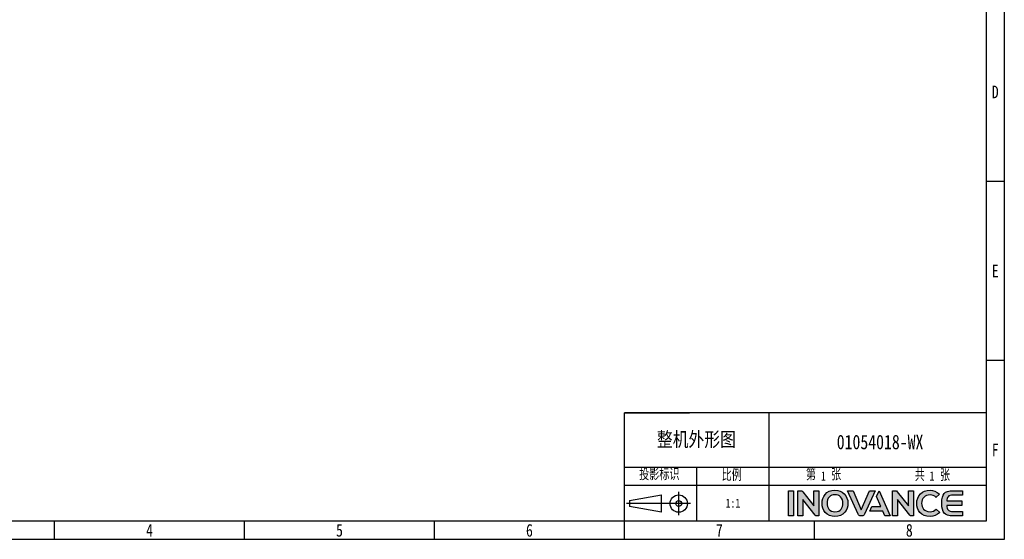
# Model space of a CAD drawing. Header units: millimetres. Extents: x 0 to 1706, y 0 to 575.
# Tile 28 of 34: x 1179 to 1706, y 0 to 278. Entities that reach past the tile are written whole.
import ezdxf
from ezdxf.enums import TextEntityAlignment as Align

# ---------------------------------------------------------------- set-up
doc = ezdxf.new("R2010")
doc.units = ezdxf.units.MM
doc.header["$LTSCALE"] = 30.734
doc.linetypes.add('DASHED', pattern=[0.2, 0.1, -0.1])
doc.layers.get('0').update_dxf_attribs({"linetype": 'CONTINUOUS'})
doc.layers.add('logo-蓝色', color=142, linetype='CONTINUOUS')
doc.layers.add('虚线', color=7, linetype='DASHED')
doc.styles.get("Standard").update_dxf_attribs({"font": 'txt', "width": 0.707})
doc.styles.add('仿宋体', font='STFANGSO.TTF', dxfattribs={"width": 0.8})

# ---------------------------------------------------------------- blocks, each defined once
blk = doc.blocks.new('3')
at = {"layer": 'logo-蓝色'}
h = blk.add_hatch(color=256, dxfattribs=at)
h.dxf.hatch_style = 1
edge = h.paths.add_edge_path()
edge.add_spline(control_points=[(8031.7, 154.4), (8031.7, 154.4), (8038.3, 154.4), (8038.3, 154.4), (8038.3, 154.4), (8038.3, 154.4), (8038.3, 187.8), (8038.3, 187.8), (8038.3, 187.8), (8038.3, 187.8), (8031.7, 187.8), (8031.7, 187.8), (8031.7, 187.8), (8031.7, 187.8), (8031.7, 154.4), (8031.7, 154.4)], knot_values=[0, 0, 0, 0, 0.25, 0.25, 0.25, 0.25, 0.5, 0.5, 0.5, 0.5, 0.75, 0.75, 0.75, 0.75, 1, 1, 1, 1], degree=3, periodic=1)
h = blk.add_hatch(color=256, dxfattribs=at)
h.dxf.hatch_style = 1
edge = h.paths.add_edge_path()
edge.add_spline(control_points=[(8065.4, 187.8), (8065.4, 187.8), (8065.4, 167.7), (8065.4, 167.7), (8065.4, 167.7), (8065.4, 167.7), (8050.7, 186.3), (8050.7, 186.3), (8050.7, 186.3), (8050, 187.2), (8049, 187.8), (8047.8, 187.8), (8047.8, 187.8), (8047.8, 187.8), (8044.2, 187.8), (8044.2, 187.8), (8044.2, 187.8), (8044.2, 187.8), (8044.2, 154.3), (8044.2, 154.3), (8044.2, 154.3), (8044.2, 154.3), (8050.8, 154.3), (8050.8, 154.3), (8050.8, 154.3), (8050.8, 154.3), (8050.8, 176.2), (8050.8, 176.2), (8050.8, 176.2), (8050.8, 176.2), (8067.4, 155.4), (8067.4, 155.4), (8067.4, 155.4), (8067.8, 154.7), (8068.6, 154.3), (8069.4, 154.3), (8069.4, 154.3), (8069.4, 154.3), (8072, 154.3), (8072, 154.3), (8072, 154.3), (8072, 154.3), (8072, 187.8), (8072, 187.8), (8072, 187.8), (8072, 187.8), (8065.4, 187.8), (8065.4, 187.8)], knot_values=[0, 0, 0, 0, 0.083333, 0.083333, 0.083333, 0.083333, 0.166667, 0.166667, 0.166667, 0.166667, 0.25, 0.25, 0.25, 0.25, 0.333333, 0.333333, 0.333333, 0.333333, 0.416667, 0.416667, 0.416667, 0.416667, 0.5, 0.5, 0.5, 0.5, 0.583333, 0.583333, 0.583333, 0.583333, 0.666667, 0.666667, 0.666667, 0.666667, 0.75, 0.75, 0.75, 0.75, 0.833333, 0.833333, 0.833333, 0.833333, 0.916667, 0.916667, 0.916667, 0.916667, 1, 1, 1, 1], degree=3, periodic=1)
h = blk.add_hatch(color=256, dxfattribs=at)
h.dxf.hatch_style = 1
edge = h.paths.add_edge_path(flags=16)
edge.add_spline(control_points=[(8086, 179.5), (8087.9, 181.4), (8090.4, 182.4), (8093.5, 182.4), (8093.5, 182.4), (8096.6, 182.4), (8099.1, 181.5), (8100.9, 179.6), (8100.9, 179.6), (8103, 177.5), (8104.1, 174.3), (8104.1, 170.9), (8104.1, 170.9), (8104, 165.5), (8101.2, 159.8), (8093.5, 159.8), (8093.5, 159.8), (8085.9, 159.8), (8083, 165.5), (8082.9, 170.8), (8082.9, 170.8), (8082.8, 174.2), (8083.9, 177.4), (8086, 179.5)], knot_values=[0, 0, 0, 0, 0.166667, 0.166667, 0.166667, 0.166667, 0.333333, 0.333333, 0.333333, 0.333333, 0.5, 0.5, 0.5, 0.5, 0.666667, 0.666667, 0.666667, 0.666667, 0.833333, 0.833333, 0.833333, 0.833333, 1, 1, 1, 1], degree=3, periodic=0)
edge = h.paths.add_edge_path()
edge.add_spline(control_points=[(8093.5, 188.5), (8081.7, 188.5), (8076.3, 179.4), (8076.3, 170.9), (8076.3, 170.9), (8076.3, 166.3), (8077.8, 162.1), (8080.5, 159), (8080.5, 159), (8083.6, 155.5), (8088.1, 153.7), (8093.5, 153.7), (8093.5, 153.7), (8098.9, 153.7), (8103.4, 155.5), (8106.4, 159.1), (8106.4, 159.1), (8109.1, 162.1), (8110.6, 166.4), (8110.6, 170.9), (8110.6, 170.9), (8110.7, 175.9), (8108.9, 180.5), (8105.7, 183.7), (8105.7, 183.7), (8102.7, 186.9), (8098.4, 188.5), (8093.5, 188.5)], knot_values=[0, 0, 0, 0, 0.142857, 0.142857, 0.142857, 0.142857, 0.285714, 0.285714, 0.285714, 0.285714, 0.428571, 0.428571, 0.428571, 0.428571, 0.571429, 0.571429, 0.571429, 0.571429, 0.714286, 0.714286, 0.714286, 0.714286, 0.857143, 0.857143, 0.857143, 0.857143, 1, 1, 1, 1], degree=3, periodic=0)
h = blk.add_hatch(color=256, dxfattribs=at)
h.dxf.hatch_style = 1
edge = h.paths.add_edge_path()
edge.add_spline(control_points=[(8139.4, 187.8), (8139.4, 187.8), (8128.4, 162.3), (8128.4, 162.3), (8128.4, 162.3), (8128.4, 162.3), (8117.5, 187.8), (8117.5, 187.8), (8117.5, 187.8), (8117.5, 187.8), (8110.1, 187.8), (8110.1, 187.8), (8110.1, 187.8), (8110.1, 187.8), (8124.1, 156.5), (8124.1, 156.5), (8124.1, 156.5), (8124.7, 155.3), (8125.9, 154.4), (8127.4, 154.4), (8127.4, 154.4), (8127.4, 154.4), (8127.4, 154.4), (8127.4, 154.4), (8127.4, 154.4), (8127.4, 154.4), (8129.4, 154.4), (8129.4, 154.4), (8129.4, 154.4), (8129.4, 154.4), (8129.5, 154.4), (8129.5, 154.4), (8129.5, 154.4), (8130.9, 154.4), (8132.2, 155.3), (8132.8, 156.5), (8132.8, 156.5), (8132.8, 156.5), (8146.8, 187.8), (8146.8, 187.8), (8146.8, 187.8), (8146.8, 187.8), (8139.4, 187.8), (8139.4, 187.8)], knot_values=[0, 0, 0, 0, 0.090909, 0.090909, 0.090909, 0.090909, 0.181818, 0.181818, 0.181818, 0.181818, 0.272727, 0.272727, 0.272727, 0.272727, 0.363636, 0.363636, 0.363636, 0.363636, 0.454545, 0.454545, 0.454545, 0.454545, 0.545455, 0.545455, 0.545455, 0.545455, 0.636364, 0.636364, 0.636364, 0.636364, 0.727273, 0.727273, 0.727273, 0.727273, 0.818182, 0.818182, 0.818182, 0.818182, 0.909091, 0.909091, 0.909091, 0.909091, 1, 1, 1, 1], degree=3, periodic=1)
h = blk.add_hatch(color=256, dxfattribs=at)
h.dxf.hatch_style = 1
edge = h.paths.add_edge_path()
edge.add_spline(control_points=[(8151.9, 187.8), (8151.9, 187.8), (8148.5, 180), (8148.5, 180), (8148.5, 180), (8148.5, 180), (8154.2, 166.8), (8154.2, 166.8), (8154.2, 166.8), (8154.2, 166.8), (8142.5, 166.8), (8142.5, 166.8), (8142.5, 166.8), (8142.5, 166.8), (8139.7, 160.6), (8139.7, 160.6), (8139.7, 160.6), (8139.7, 160.6), (8156.9, 160.6), (8156.9, 160.6), (8156.9, 160.6), (8156.9, 160.6), (8159.7, 154.4), (8159.7, 154.4), (8159.7, 154.4), (8159.7, 154.4), (8166.9, 154.4), (8166.9, 154.4), (8166.9, 154.4), (8166.9, 154.4), (8151.9, 187.8), (8151.9, 187.8)], knot_values=[0, 0, 0, 0, 0.125, 0.125, 0.125, 0.125, 0.25, 0.25, 0.25, 0.25, 0.375, 0.375, 0.375, 0.375, 0.5, 0.5, 0.5, 0.5, 0.625, 0.625, 0.625, 0.625, 0.75, 0.75, 0.75, 0.75, 0.875, 0.875, 0.875, 0.875, 1, 1, 1, 1], degree=3, periodic=1)
h = blk.add_hatch(color=256, dxfattribs=at)
h.dxf.hatch_style = 1
edge = h.paths.add_edge_path()
edge.add_spline(control_points=[(8190.9, 187.8), (8190.9, 187.8), (8190.9, 167.7), (8190.9, 167.7), (8190.9, 167.7), (8190.9, 167.7), (8176.2, 186.3), (8176.2, 186.3), (8176.2, 186.3), (8175.5, 187.2), (8174.5, 187.8), (8173.3, 187.8), (8173.3, 187.8), (8173.3, 187.8), (8169.7, 187.8), (8169.7, 187.8), (8169.7, 187.8), (8169.7, 187.8), (8169.7, 154.3), (8169.7, 154.3), (8169.7, 154.3), (8169.7, 154.3), (8176.3, 154.3), (8176.3, 154.3), (8176.3, 154.3), (8176.3, 154.3), (8176.3, 176.2), (8176.3, 176.2), (8176.3, 176.2), (8176.3, 176.2), (8192.9, 155.4), (8192.9, 155.4), (8192.9, 155.4), (8193.3, 154.7), (8194.1, 154.3), (8194.9, 154.3), (8194.9, 154.3), (8194.9, 154.3), (8197.5, 154.3), (8197.5, 154.3), (8197.5, 154.3), (8197.5, 154.3), (8197.5, 187.8), (8197.5, 187.8), (8197.5, 187.8), (8197.5, 187.8), (8190.9, 187.8), (8190.9, 187.8)], knot_values=[0, 0, 0, 0, 0.083333, 0.083333, 0.083333, 0.083333, 0.166667, 0.166667, 0.166667, 0.166667, 0.25, 0.25, 0.25, 0.25, 0.333333, 0.333333, 0.333333, 0.333333, 0.416667, 0.416667, 0.416667, 0.416667, 0.5, 0.5, 0.5, 0.5, 0.583333, 0.583333, 0.583333, 0.583333, 0.666667, 0.666667, 0.666667, 0.666667, 0.75, 0.75, 0.75, 0.75, 0.833333, 0.833333, 0.833333, 0.833333, 0.916667, 0.916667, 0.916667, 0.916667, 1, 1, 1, 1], degree=3, periodic=1)
h = blk.add_hatch(color=256, dxfattribs=at)
h.dxf.hatch_style = 1
edge = h.paths.add_edge_path()
edge.add_spline(control_points=[(8227.7, 163.2), (8225.7, 161.2), (8222.6, 159.9), (8219.6, 159.9), (8219.6, 159.9), (8211.4, 159.9), (8208.5, 165.6), (8208.4, 170.9), (8208.4, 170.9), (8208.4, 174.1), (8209.5, 177.1), (8211.6, 179.1), (8211.6, 179.1), (8213.5, 181.1), (8216.3, 182.1), (8219.6, 182.1), (8219.6, 182.1), (8222.6, 182.1), (8225.4, 181.1), (8227.4, 179.1), (8227.4, 179.1), (8227.4, 179.1), (8227.5, 178.9), (8227.5, 178.9), (8227.5, 178.9), (8227.5, 178.9), (8232, 183.2), (8232, 183.2), (8232, 183.2), (8232, 183.2), (8231.8, 183.4), (8231.8, 183.4), (8231.8, 183.4), (8228.4, 186.7), (8224.2, 188.5), (8219.6, 188.5), (8219.6, 188.5), (8214.4, 188.5), (8210, 186.8), (8206.8, 183.6), (8206.8, 183.6), (8203.7, 180.4), (8201.9, 175.8), (8201.9, 170.9), (8201.9, 170.9), (8201.9, 166.3), (8203.4, 162.1), (8206.1, 159), (8206.1, 159), (8209.2, 155.5), (8213.9, 153.7), (8219.6, 153.7), (8219.6, 153.7), (8224.6, 153.7), (8229, 155.4), (8232.3, 158.6), (8232.3, 158.6), (8232.3, 158.6), (8232.4, 158.8), (8232.4, 158.8), (8232.4, 158.8), (8232.4, 158.8), (8227.9, 163.4), (8227.9, 163.4), (8227.9, 163.4), (8227.9, 163.4), (8227.7, 163.2), (8227.7, 163.2)], knot_values=[0, 0, 0, 0, 0.058824, 0.058824, 0.058824, 0.058824, 0.117647, 0.117647, 0.117647, 0.117647, 0.176471, 0.176471, 0.176471, 0.176471, 0.235294, 0.235294, 0.235294, 0.235294, 0.294118, 0.294118, 0.294118, 0.294118, 0.352941, 0.352941, 0.352941, 0.352941, 0.411765, 0.411765, 0.411765, 0.411765, 0.470588, 0.470588, 0.470588, 0.470588, 0.529412, 0.529412, 0.529412, 0.529412, 0.588235, 0.588235, 0.588235, 0.588235, 0.647059, 0.647059, 0.647059, 0.647059, 0.705882, 0.705882, 0.705882, 0.705882, 0.764706, 0.764706, 0.764706, 0.764706, 0.823529, 0.823529, 0.823529, 0.823529, 0.882353, 0.882353, 0.882353, 0.882353, 0.941176, 0.941176, 0.941176, 0.941176, 1, 1, 1, 1], degree=3, periodic=0)
h = blk.add_hatch(color=256, dxfattribs=at)
h.dxf.hatch_style = 1
edge = h.paths.add_edge_path()
edge.add_spline(control_points=[(8250.3, 182), (8250.3, 182), (8262.8, 182), (8262.8, 182), (8262.8, 182), (8262.8, 182), (8262.8, 187.8), (8262.8, 187.8), (8262.8, 187.8), (8262.8, 187.8), (8250.1, 187.8), (8250.1, 187.8), (8250.1, 187.8), (8238.5, 187.8), (8235.3, 183.3), (8235.3, 171.5), (8235.3, 171.5), (8235.3, 171.5), (8235.3, 171.1), (8235.3, 171.1), (8235.3, 171.1), (8235.3, 171.1), (8235.3, 171.1), (8235.3, 171.1), (8235.3, 171.1), (8235.3, 171.1), (8235.3, 171.1), (8235.3, 171.1), (8235.3, 171.1), (8235.3, 171.1), (8235.3, 171.1), (8235.3, 171.1), (8235.3, 171.1), (8235.3, 171.1), (8235.3, 170.6), (8235.3, 170.6), (8235.3, 170.6), (8235.3, 158.8), (8238.5, 154.4), (8250.1, 154.4), (8250.1, 154.4), (8250.1, 154.4), (8262.8, 154.4), (8262.8, 154.4), (8262.8, 154.4), (8262.8, 154.4), (8262.8, 160.2), (8262.8, 160.2), (8262.8, 160.2), (8262.8, 160.2), (8250.3, 160.2), (8250.3, 160.2), (8250.3, 160.2), (8247.2, 160.2), (8244.9, 160.7), (8243.5, 162.3), (8243.5, 162.3), (8242.4, 163.6), (8241.9, 165.6), (8241.7, 168), (8241.7, 168), (8241.7, 168), (8261.7, 168), (8261.7, 168), (8261.7, 168), (8261.7, 168), (8261.7, 171.1), (8261.7, 171.1), (8261.7, 171.1), (8261.7, 171.1), (8261.7, 174.2), (8261.7, 174.2), (8261.7, 174.2), (8261.7, 174.2), (8241.7, 174.2), (8241.7, 174.2), (8241.7, 174.2), (8241.9, 176.5), (8242.4, 178.5), (8243.5, 179.8), (8243.5, 179.8), (8244.9, 181.4), (8247.2, 182), (8250.3, 182)], knot_values=[0, 0, 0, 0, 0.047619, 0.047619, 0.047619, 0.047619, 0.095238, 0.095238, 0.095238, 0.095238, 0.142857, 0.142857, 0.142857, 0.142857, 0.190476, 0.190476, 0.190476, 0.190476, 0.238095, 0.238095, 0.238095, 0.238095, 0.285714, 0.285714, 0.285714, 0.285714, 0.333333, 0.333333, 0.333333, 0.333333, 0.380952, 0.380952, 0.380952, 0.380952, 0.428571, 0.428571, 0.428571, 0.428571, 0.47619, 0.47619, 0.47619, 0.47619, 0.52381, 0.52381, 0.52381, 0.52381, 0.571429, 0.571429, 0.571429, 0.571429, 0.619048, 0.619048, 0.619048, 0.619048, 0.666667, 0.666667, 0.666667, 0.666667, 0.714286, 0.714286, 0.714286, 0.714286, 0.761905, 0.761905, 0.761905, 0.761905, 0.809524, 0.809524, 0.809524, 0.809524, 0.857143, 0.857143, 0.857143, 0.857143, 0.904762, 0.904762, 0.904762, 0.904762, 0.952381, 0.952381, 0.952381, 0.952381, 1, 1, 1, 1], degree=3, periodic=0)
at = {"color": 2}
for p, q in [((8318.1, 598.4), (8294.1, 598.4)), ((8318.1, 360.8), (8294.1, 360.8)), ((8294.1, 291.2), (7814.1, 291.2)), ((7814.1, 147.2), (7814.1, 291.2)), ((7814.1, 291.2), (7900.5, 291.2)), ((8006.1, 147.2), (8006.1, 291.2)), ((7814.1, 147.2), (7814.1, 219.2)), ((7814.1, 219.2), (7900.5, 219.2)), ((7814.1, 219.2), (8294.1, 219.2)), ((7910.1, 147.2), (7910.1, 219.2)), ((7814.1, 195.2), (8006.1, 195.2)), ((7886.2, 155.4), (7886.2, 186.1)), ((7901.6, 170.7), (7817.1, 170.7)), ((7821, 174.6), (7863.2, 182.2)), ((7821, 174.6), (7821, 166.9)), ((7863.2, 159.2), (7863.2, 182.2)), ((7863.2, 159.2), (7821, 166.9)), ((7058.1, 123.2), (7058.1, 147.2)), ((7310.1, 123.2), (7310.1, 147.2)), ((7562.1, 123.2), (7562.1, 147.2)), ((7814.1, 123.2), (7814.1, 147.2)), ((8066.1, 123.2), (8066.1, 147.2))]:
    blk.add_line(p, q, dxfattribs=at)
for points in [[(6302.1, 123.2), (6302.1, 1548.8), (8318.1, 1548.8), (8318.1, 123.2)], [(6422.1, 147.2), (6422.1, 1524.8), (8294.1, 1524.8), (8294.1, 147.2)], [(8006.1, 195.2), (8294.1, 195.2), (8294.1, 147.2), (8006.1, 147.2)]]:
    blk.add_lwpolyline(points, close=True, dxfattribs=at)
for radius in [11.5, 3.84]:
    blk.add_circle((7886.2, 170.7), radius, dxfattribs=at)
at = {"layer": 'logo-蓝色'}
for points, knots in [([(8031.7, 154.4), (8031.7, 154.4), (8038.3, 154.4), (8038.3, 154.4), (8038.3, 154.4), (8038.3, 154.4), (8038.3, 187.8), (8038.3, 187.8), (8038.3, 187.8), (8038.3, 187.8), (8031.7, 187.8), (8031.7, 187.8), (8031.7, 187.8), (8031.7, 187.8), (8031.7, 154.4), (8031.7, 154.4)], [0, 0, 0, 0, 0.25, 0.25, 0.25, 0.25, 0.5, 0.5, 0.5, 0.5, 0.75, 0.75, 0.75, 0.75, 1, 1, 1, 1]), ([(8065.4, 187.8), (8065.4, 187.8), (8065.4, 167.7), (8065.4, 167.7), (8065.4, 167.7), (8065.4, 167.7), (8050.7, 186.3), (8050.7, 186.3), (8050.7, 186.3), (8050, 187.2), (8049, 187.8), (8047.8, 187.8), (8047.8, 187.8), (8047.8, 187.8), (8044.2, 187.8), (8044.2, 187.8), (8044.2, 187.8), (8044.2, 187.8), (8044.2, 154.3), (8044.2, 154.3), (8044.2, 154.3), (8044.2, 154.3), (8050.8, 154.3), (8050.8, 154.3), (8050.8, 154.3), (8050.8, 154.3), (8050.8, 176.2), (8050.8, 176.2), (8050.8, 176.2), (8050.8, 176.2), (8067.4, 155.4), (8067.4, 155.4), (8067.4, 155.4), (8067.8, 154.7), (8068.6, 154.3), (8069.4, 154.3), (8069.4, 154.3), (8069.4, 154.3), (8072, 154.3), (8072, 154.3), (8072, 154.3), (8072, 154.3), (8072, 187.8), (8072, 187.8), (8072, 187.8), (8072, 187.8), (8065.4, 187.8), (8065.4, 187.8)], [0, 0, 0, 0, 0.083333, 0.083333, 0.083333, 0.083333, 0.166667, 0.166667, 0.166667, 0.166667, 0.25, 0.25, 0.25, 0.25, 0.333333, 0.333333, 0.333333, 0.333333, 0.416667, 0.416667, 0.416667, 0.416667, 0.5, 0.5, 0.5, 0.5, 0.583333, 0.583333, 0.583333, 0.583333, 0.666667, 0.666667, 0.666667, 0.666667, 0.75, 0.75, 0.75, 0.75, 0.833333, 0.833333, 0.833333, 0.833333, 0.916667, 0.916667, 0.916667, 0.916667, 1, 1, 1, 1]), ([(8093.5, 188.5), (8081.7, 188.5), (8076.3, 179.4), (8076.3, 170.9), (8076.3, 170.9), (8076.3, 166.3), (8077.8, 162.1), (8080.5, 159), (8080.5, 159), (8083.6, 155.5), (8088.1, 153.7), (8093.5, 153.7), (8093.5, 153.7), (8098.9, 153.7), (8103.4, 155.5), (8106.4, 159.1), (8106.4, 159.1), (8109.1, 162.1), (8110.6, 166.4), (8110.6, 170.9), (8110.6, 170.9), (8110.7, 175.9), (8108.9, 180.5), (8105.7, 183.7), (8105.7, 183.7), (8102.7, 186.9), (8098.4, 188.5), (8093.5, 188.5)], [0, 0, 0, 0, 0.142857, 0.142857, 0.142857, 0.142857, 0.285714, 0.285714, 0.285714, 0.285714, 0.428571, 0.428571, 0.428571, 0.428571, 0.571429, 0.571429, 0.571429, 0.571429, 0.714286, 0.714286, 0.714286, 0.714286, 0.857143, 0.857143, 0.857143, 0.857143, 1, 1, 1, 1]), ([(8139.4, 187.8), (8139.4, 187.8), (8128.4, 162.3), (8128.4, 162.3), (8128.4, 162.3), (8128.4, 162.3), (8117.5, 187.8), (8117.5, 187.8), (8117.5, 187.8), (8117.5, 187.8), (8110.1, 187.8), (8110.1, 187.8), (8110.1, 187.8), (8110.1, 187.8), (8124.1, 156.5), (8124.1, 156.5), (8124.1, 156.5), (8124.7, 155.3), (8125.9, 154.4), (8127.4, 154.4), (8127.4, 154.4), (8127.4, 154.4), (8127.4, 154.4), (8127.4, 154.4), (8127.4, 154.4), (8127.4, 154.4), (8129.4, 154.4), (8129.4, 154.4), (8129.4, 154.4), (8129.4, 154.4), (8129.5, 154.4), (8129.5, 154.4), (8129.5, 154.4), (8130.9, 154.4), (8132.2, 155.3), (8132.8, 156.5), (8132.8, 156.5), (8132.8, 156.5), (8146.8, 187.8), (8146.8, 187.8), (8146.8, 187.8), (8146.8, 187.8), (8139.4, 187.8), (8139.4, 187.8)], [0, 0, 0, 0, 0.090909, 0.090909, 0.090909, 0.090909, 0.181818, 0.181818, 0.181818, 0.181818, 0.272727, 0.272727, 0.272727, 0.272727, 0.363636, 0.363636, 0.363636, 0.363636, 0.454545, 0.454545, 0.454545, 0.454545, 0.545455, 0.545455, 0.545455, 0.545455, 0.636364, 0.636364, 0.636364, 0.636364, 0.727273, 0.727273, 0.727273, 0.727273, 0.818182, 0.818182, 0.818182, 0.818182, 0.909091, 0.909091, 0.909091, 0.909091, 1, 1, 1, 1]), ([(8151.9, 187.8), (8151.9, 187.8), (8148.5, 180), (8148.5, 180), (8148.5, 180), (8148.5, 180), (8154.2, 166.8), (8154.2, 166.8), (8154.2, 166.8), (8154.2, 166.8), (8142.5, 166.8), (8142.5, 166.8), (8142.5, 166.8), (8142.5, 166.8), (8139.7, 160.6), (8139.7, 160.6), (8139.7, 160.6), (8139.7, 160.6), (8156.9, 160.6), (8156.9, 160.6), (8156.9, 160.6), (8156.9, 160.6), (8159.7, 154.4), (8159.7, 154.4), (8159.7, 154.4), (8159.7, 154.4), (8166.9, 154.4), (8166.9, 154.4), (8166.9, 154.4), (8166.9, 154.4), (8151.9, 187.8), (8151.9, 187.8)], [0, 0, 0, 0, 0.125, 0.125, 0.125, 0.125, 0.25, 0.25, 0.25, 0.25, 0.375, 0.375, 0.375, 0.375, 0.5, 0.5, 0.5, 0.5, 0.625, 0.625, 0.625, 0.625, 0.75, 0.75, 0.75, 0.75, 0.875, 0.875, 0.875, 0.875, 1, 1, 1, 1]), ([(8190.9, 187.8), (8190.9, 187.8), (8190.9, 167.7), (8190.9, 167.7), (8190.9, 167.7), (8190.9, 167.7), (8176.2, 186.3), (8176.2, 186.3), (8176.2, 186.3), (8175.5, 187.2), (8174.5, 187.8), (8173.3, 187.8), (8173.3, 187.8), (8173.3, 187.8), (8169.7, 187.8), (8169.7, 187.8), (8169.7, 187.8), (8169.7, 187.8), (8169.7, 154.3), (8169.7, 154.3), (8169.7, 154.3), (8169.7, 154.3), (8176.3, 154.3), (8176.3, 154.3), (8176.3, 154.3), (8176.3, 154.3), (8176.3, 176.2), (8176.3, 176.2), (8176.3, 176.2), (8176.3, 176.2), (8192.9, 155.4), (8192.9, 155.4), (8192.9, 155.4), (8193.3, 154.7), (8194.1, 154.3), (8194.9, 154.3), (8194.9, 154.3), (8194.9, 154.3), (8197.5, 154.3), (8197.5, 154.3), (8197.5, 154.3), (8197.5, 154.3), (8197.5, 187.8), (8197.5, 187.8), (8197.5, 187.8), (8197.5, 187.8), (8190.9, 187.8), (8190.9, 187.8)], [0, 0, 0, 0, 0.083333, 0.083333, 0.083333, 0.083333, 0.166667, 0.166667, 0.166667, 0.166667, 0.25, 0.25, 0.25, 0.25, 0.333333, 0.333333, 0.333333, 0.333333, 0.416667, 0.416667, 0.416667, 0.416667, 0.5, 0.5, 0.5, 0.5, 0.583333, 0.583333, 0.583333, 0.583333, 0.666667, 0.666667, 0.666667, 0.666667, 0.75, 0.75, 0.75, 0.75, 0.833333, 0.833333, 0.833333, 0.833333, 0.916667, 0.916667, 0.916667, 0.916667, 1, 1, 1, 1]), ([(8227.7, 163.2), (8225.7, 161.2), (8222.6, 159.9), (8219.6, 159.9), (8219.6, 159.9), (8211.4, 159.9), (8208.5, 165.6), (8208.4, 170.9), (8208.4, 170.9), (8208.4, 174.1), (8209.5, 177.1), (8211.6, 179.1), (8211.6, 179.1), (8213.5, 181.1), (8216.3, 182.1), (8219.6, 182.1), (8219.6, 182.1), (8222.6, 182.1), (8225.4, 181.1), (8227.4, 179.1), (8227.4, 179.1), (8227.4, 179.1), (8227.5, 178.9), (8227.5, 178.9), (8227.5, 178.9), (8227.5, 178.9), (8232, 183.2), (8232, 183.2), (8232, 183.2), (8232, 183.2), (8231.8, 183.4), (8231.8, 183.4), (8231.8, 183.4), (8228.4, 186.7), (8224.2, 188.5), (8219.6, 188.5), (8219.6, 188.5), (8214.4, 188.5), (8210, 186.8), (8206.8, 183.6), (8206.8, 183.6), (8203.7, 180.4), (8201.9, 175.8), (8201.9, 170.9), (8201.9, 170.9), (8201.9, 166.3), (8203.4, 162.1), (8206.1, 159), (8206.1, 159), (8209.2, 155.5), (8213.9, 153.7), (8219.6, 153.7), (8219.6, 153.7), (8224.6, 153.7), (8229, 155.4), (8232.3, 158.6), (8232.3, 158.6), (8232.3, 158.6), (8232.4, 158.8), (8232.4, 158.8), (8232.4, 158.8), (8232.4, 158.8), (8227.9, 163.4), (8227.9, 163.4), (8227.9, 163.4), (8227.9, 163.4), (8227.7, 163.2), (8227.7, 163.2)], [0, 0, 0, 0, 0.058824, 0.058824, 0.058824, 0.058824, 0.117647, 0.117647, 0.117647, 0.117647, 0.176471, 0.176471, 0.176471, 0.176471, 0.235294, 0.235294, 0.235294, 0.235294, 0.294118, 0.294118, 0.294118, 0.294118, 0.352941, 0.352941, 0.352941, 0.352941, 0.411765, 0.411765, 0.411765, 0.411765, 0.470588, 0.470588, 0.470588, 0.470588, 0.529412, 0.529412, 0.529412, 0.529412, 0.588235, 0.588235, 0.588235, 0.588235, 0.647059, 0.647059, 0.647059, 0.647059, 0.705882, 0.705882, 0.705882, 0.705882, 0.764706, 0.764706, 0.764706, 0.764706, 0.823529, 0.823529, 0.823529, 0.823529, 0.882353, 0.882353, 0.882353, 0.882353, 0.941176, 0.941176, 0.941176, 0.941176, 1, 1, 1, 1]), ([(8250.3, 182), (8250.3, 182), (8262.8, 182), (8262.8, 182), (8262.8, 182), (8262.8, 182), (8262.8, 187.8), (8262.8, 187.8), (8262.8, 187.8), (8262.8, 187.8), (8250.1, 187.8), (8250.1, 187.8), (8250.1, 187.8), (8238.5, 187.8), (8235.3, 183.3), (8235.3, 171.5), (8235.3, 171.5), (8235.3, 171.5), (8235.3, 171.1), (8235.3, 171.1), (8235.3, 171.1), (8235.3, 171.1), (8235.3, 171.1), (8235.3, 171.1), (8235.3, 171.1), (8235.3, 171.1), (8235.3, 171.1), (8235.3, 171.1), (8235.3, 171.1), (8235.3, 171.1), (8235.3, 171.1), (8235.3, 171.1), (8235.3, 171.1), (8235.3, 171.1), (8235.3, 170.6), (8235.3, 170.6), (8235.3, 170.6), (8235.3, 158.8), (8238.5, 154.4), (8250.1, 154.4), (8250.1, 154.4), (8250.1, 154.4), (8262.8, 154.4), (8262.8, 154.4), (8262.8, 154.4), (8262.8, 154.4), (8262.8, 160.2), (8262.8, 160.2), (8262.8, 160.2), (8262.8, 160.2), (8250.3, 160.2), (8250.3, 160.2), (8250.3, 160.2), (8247.2, 160.2), (8244.9, 160.7), (8243.5, 162.3), (8243.5, 162.3), (8242.4, 163.6), (8241.9, 165.6), (8241.7, 168), (8241.7, 168), (8241.7, 168), (8261.7, 168), (8261.7, 168), (8261.7, 168), (8261.7, 168), (8261.7, 171.1), (8261.7, 171.1), (8261.7, 171.1), (8261.7, 171.1), (8261.7, 174.2), (8261.7, 174.2), (8261.7, 174.2), (8261.7, 174.2), (8241.7, 174.2), (8241.7, 174.2), (8241.7, 174.2), (8241.9, 176.5), (8242.4, 178.5), (8243.5, 179.8), (8243.5, 179.8), (8244.9, 181.4), (8247.2, 182), (8250.3, 182)], [0, 0, 0, 0, 0.047619, 0.047619, 0.047619, 0.047619, 0.095238, 0.095238, 0.095238, 0.095238, 0.142857, 0.142857, 0.142857, 0.142857, 0.190476, 0.190476, 0.190476, 0.190476, 0.238095, 0.238095, 0.238095, 0.238095, 0.285714, 0.285714, 0.285714, 0.285714, 0.333333, 0.333333, 0.333333, 0.333333, 0.380952, 0.380952, 0.380952, 0.380952, 0.428571, 0.428571, 0.428571, 0.428571, 0.47619, 0.47619, 0.47619, 0.47619, 0.52381, 0.52381, 0.52381, 0.52381, 0.571429, 0.571429, 0.571429, 0.571429, 0.619048, 0.619048, 0.619048, 0.619048, 0.666667, 0.666667, 0.666667, 0.666667, 0.714286, 0.714286, 0.714286, 0.714286, 0.761905, 0.761905, 0.761905, 0.761905, 0.809524, 0.809524, 0.809524, 0.809524, 0.857143, 0.857143, 0.857143, 0.857143, 0.904762, 0.904762, 0.904762, 0.904762, 0.952381, 0.952381, 0.952381, 0.952381, 1, 1, 1, 1]), ([(8086, 179.5), (8087.9, 181.4), (8090.4, 182.4), (8093.5, 182.4), (8093.5, 182.4), (8096.6, 182.4), (8099.1, 181.5), (8100.9, 179.6), (8100.9, 179.6), (8103, 177.5), (8104.1, 174.3), (8104.1, 170.9), (8104.1, 170.9), (8104, 165.5), (8101.2, 159.8), (8093.5, 159.8), (8093.5, 159.8), (8085.9, 159.8), (8083, 165.5), (8082.9, 170.8), (8082.9, 170.8), (8082.8, 174.2), (8083.9, 177.4), (8086, 179.5)], [0, 0, 0, 0, 0.166667, 0.166667, 0.166667, 0.166667, 0.333333, 0.333333, 0.333333, 0.333333, 0.5, 0.5, 0.5, 0.5, 0.666667, 0.666667, 0.666667, 0.666667, 0.833333, 0.833333, 0.833333, 0.833333, 1, 1, 1, 1])]:
    blk.add_open_spline(points, degree=3, knots=knots, dxfattribs=at)
at = {"color": 2, "width": 0.8}
for s, p in [('D', (8306.1, 717.2)), ('E', (8306.1, 479.6)), ('F', (8306.1, 242)), ('6', (7688.1, 135.2)), ('8', (8192.1, 135.2)), ('4', (7184.1, 135.2)), ('5', (7436.1, 135.2)), ('7', (7940.1, 135.2))]:
    blk.add_text(s, height=16.8, dxfattribs=at).set_placement(p, align=Align.MIDDLE_CENTER)

msp = doc.modelspace()

# ---------------------------------------------------------------- block references
ref = msp.add_blockref('3', (-1646.62, -49.66), dxfattribs=dict(xscale=0.4030154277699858, yscale=0.4030154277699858, zscale=0.4030154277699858))
ref.add_attrib('比例', '1:1', dxfattribs={"color": 7, "height": 4.836, "width": 0.8}).set_placement((1560.63, 19.34), align=Align.MIDDLE)
ref.add_attrib('总页数', '1', dxfattribs={"color": 2, "height": 4.84, "width": 0.8}).set_placement((1667.03, 33.85), align=Align.MIDDLE)
ref.add_attrib('当前页', '1', dxfattribs={"color": 2, "height": 4.84, "width": 0.8}).set_placement((1608.99, 33.85), align=Align.MIDDLE)
ref.add_attrib('整机外形图', '整机外形图', dxfattribs={"color": 2, "height": 7.738, "style": '仿宋体', "width": 0.8}).set_placement((1541.08, 53.61), align=Align.MIDDLE)
ref.add_attrib('编号', '01054018-WX', dxfattribs={"color": 7, "height": 7.7379, "width": 0.8}).set_placement((1639.29, 52.01), align=Align.MIDDLE)

# ---------------------------------------------------------------- texts
at = {"layer": '虚线', "color": 2, "char_height": 5.6, "attachment_point": 1}
for s, insert in [('{\\fFangSong|b1|i0|c134|p49;投影标识}', (1510.45, 37.82)), ('{\\fFangSong|b1|i0|c134|p49;比例}', (1554.56, 37.42)), ('{\\fFangSong|b1|i0|c134|p49;第   张}', (1599.64, 37.71)), ('{\\fFangSong|b1|i0|c134|p49;共   张}', (1657.81, 37.37))]:
    msp.add_mtext_dynamic_manual_height_columns(s, width=117.2576, gutter_width=12.5, heights=[0], dxfattribs=dict(at, insert=insert))

doc.saveas('drawing.dxf')
